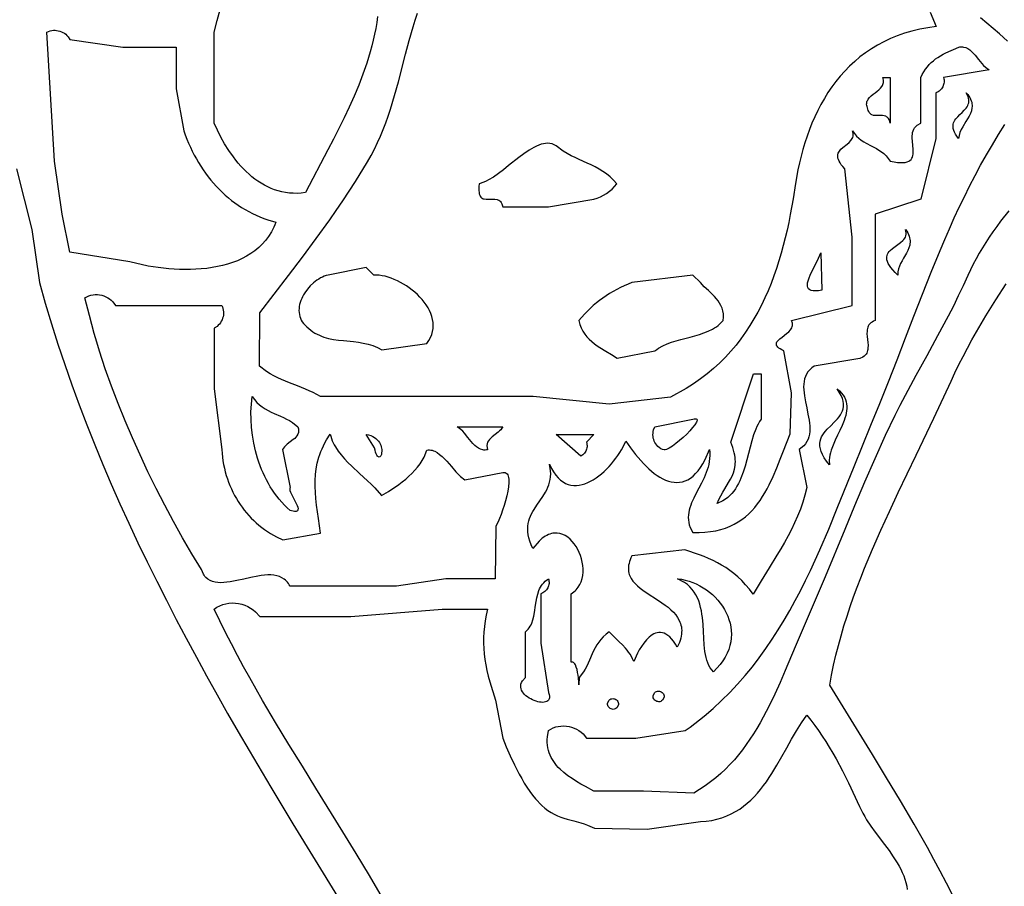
# Model space of a CAD drawing. Extents: x 0 to 6.91, y 0 to 7.03.
# Tile 6 of 11: x 3.24 to 4.54, y 2.75 to 3.9. Entities that reach past the tile are written whole.
import ezdxf

# ---------------------------------------------------------------- set-up
doc = ezdxf.new("R2010")
doc.units = 0

msp = doc.modelspace()

# ---------------------------------------------------------------- linework, layer by layer
for points in [[(3.715214, 3.900648), (3.714034, 3.892694), (3.712667, 3.884824), (3.71112, 3.877033), (3.7094, 3.869317), (3.707515, 3.861674), (3.70547, 3.854099), (3.703274, 3.846587), (3.700934, 3.839137), (3.695851, 3.824401), (3.690277, 3.809861), (3.68427, 3.795486), (3.677888, 3.781245), (3.671188, 3.767107), (3.664227, 3.753042), (3.657064, 3.739019), (3.649756, 3.725008), (3.620224, 3.668462), (3.614761, 3.667832), (3.609406, 3.667542), (3.60416, 3.667581), (3.599023, 3.667937), (3.593995, 3.668598), (3.589076, 3.669553), (3.584267, 3.670791), (3.579566, 3.672299), (3.574975, 3.674068), (3.570494, 3.676084), (3.566122, 3.678337), (3.56186, 3.680815), (3.557709, 3.683507), (3.553667, 3.686401), (3.549735, 3.689485), (3.545914, 3.692749), (3.542203, 3.69618), (3.538603, 3.699767), (3.535114, 3.703499), (3.531735, 3.707364), (3.528468, 3.711351), (3.525311, 3.715448), (3.519332, 3.723927), (3.513799, 3.732708), (3.508712, 3.7417), (3.499884, 3.759949), (3.5, 3.82), (3.5, 3.88), (3.50386, 3.894991), (3.508046, 3.909749)], [(4.442657, 3.906084), (4.450321, 3.887114), (4.43933, 3.885627), (4.428732, 3.883663), (4.418522, 3.881239), (4.408694, 3.87837), (4.399241, 3.875072), (4.39016, 3.87136), (4.381442, 3.867251), (4.373084, 3.862758), (4.365079, 3.857899), (4.357422, 3.852688), (4.350107, 3.847141), (4.343128, 3.841275), (4.33648, 3.835103), (4.330156, 3.828643), (4.324152, 3.821909), (4.318461, 3.814917), (4.313078, 3.807683), (4.307997, 3.800222), (4.303213, 3.79255), (4.298719, 3.784682), (4.29451, 3.776634), (4.290581, 3.768422), (4.286926, 3.760061), (4.283538, 3.751567), (4.280413, 3.742955), (4.277544, 3.734241), (4.274926, 3.72544), (4.272553, 3.716569), (4.27042, 3.707642), (4.268521, 3.698675), (4.265401, 3.680684), (4.262148, 3.660157), (4.258417, 3.639586), (4.256342, 3.629313), (4.25411, 3.619064), (4.251708, 3.608851), (4.249126, 3.598685), (4.24635, 3.588577), (4.243367, 3.57854), (4.240166, 3.568585), (4.236734, 3.558724), (4.233059, 3.548967), (4.229128, 3.539328), (4.224928, 3.529816), (4.220448, 3.520445), (4.215675, 3.511225), (4.210597, 3.502168), (4.205201, 3.493286), (4.199475, 3.48459), (4.193406, 3.476092), (4.186983, 3.467804), (4.180192, 3.459737), (4.173021, 3.451902), (4.165458, 3.444312), (4.157491, 3.436977), (4.149107, 3.42991), (4.140293, 3.423123), (4.131038, 3.416626), (4.121328, 3.410431), (4.100497, 3.398994), (4.02, 3.39), (3.92, 3.4), (3.78, 3.4), (3.64, 3.4), (3.635179, 3.402752), (3.630238, 3.405274), (3.625198, 3.407609), (3.620079, 3.409797), (3.609688, 3.413905), (3.599226, 3.417931), (3.588857, 3.422212), (3.583758, 3.424553), (3.578744, 3.427082), (3.573835, 3.429843), (3.56905, 3.432876), (3.559938, 3.43993), (3.56, 3.51), (3.597828, 3.559191), (3.616329, 3.583601), (3.634456, 3.60806), (3.652136, 3.632696), (3.660786, 3.64512), (3.669297, 3.657637), (3.67766, 3.670263), (3.685866, 3.683014), (3.701769, 3.708953), (3.706521, 3.717324), (3.710947, 3.725793), (3.715071, 3.734355), (3.718916, 3.743002), (3.722508, 3.751726), (3.725868, 3.760521), (3.729022, 3.769377), (3.731992, 3.77829), (3.737481, 3.79625), (3.742524, 3.814344), (3.75204, 3.850694), (3.756894, 3.868833), (3.762068, 3.886869), (3.764834, 3.895829), (3.767751, 3.904743)], [(4.544274, 3.867945), (4.539149, 3.872683), (4.533705, 3.87748), (4.508769, 3.898561)], [(4.545998, 3.644297), (4.53526, 3.630738), (4.53011, 3.623882), (4.525117, 3.616971), (4.52029, 3.61), (4.515638, 3.602964), (4.51117, 3.59586), (4.506894, 3.588684), (4.502819, 3.581432), (4.498954, 3.574099), (4.491888, 3.559174), (4.485848, 3.54575), (4.479536, 3.532413), (4.472989, 3.519155), (4.466244, 3.505961), (4.452306, 3.479724), (4.438017, 3.45361), (4.423671, 3.427525), (4.409562, 3.401377), (4.402689, 3.38825), (4.395985, 3.375072), (4.383235, 3.348518), (4.369516, 3.317937), (4.35613, 3.287016), (4.342988, 3.255875), (4.329999, 3.224631), (4.30412, 3.162306), (4.277773, 3.100987), (4.271215, 3.085841), (4.26476, 3.070428), (4.251776, 3.039162), (4.245053, 3.023492), (4.23805, 3.00792), (4.230668, 2.992537), (4.226805, 2.984944), (4.222812, 2.977433), (4.218676, 2.970015), (4.214386, 2.962701), (4.209929, 2.955503), (4.205293, 2.948432), (4.200467, 2.941499), (4.195437, 2.934717), (4.190194, 2.928095), (4.184723, 2.921647), (4.179013, 2.915382), (4.173053, 2.909313), (4.16683, 2.903451), (4.160332, 2.897808), (4.153547, 2.892394), (4.146463, 2.887221), (4.13135, 2.877645), (4.065, 2.88), (4, 2.88), (3.988643, 2.886284), (3.982786, 2.889582), (3.97693, 2.893035), (3.971167, 2.896679), (3.965588, 2.900553), (3.960283, 2.904693), (3.955344, 2.909137), (3.95304, 2.911484), (3.950862, 2.913922), (3.948821, 2.916454), (3.946928, 2.919086), (3.945194, 2.921822), (3.943632, 2.924666), (3.942252, 2.927624), (3.941066, 2.9307), (3.940085, 2.933898), (3.93932, 2.937224), (3.938784, 2.940682), (3.938486, 2.944277), (3.93844, 2.948013), (3.938655, 2.951896), (3.939917, 2.960118), (3.942989, 2.962023), (3.94622, 2.96355), (3.949576, 2.964709), (3.953026, 2.965507), (3.956538, 2.965953), (3.960079, 2.966055), (3.963618, 2.965821), (3.96712, 2.96526), (3.970556, 2.964381), (3.973891, 2.963191), (3.977095, 2.961699), (3.980134, 2.959913), (3.982976, 2.957842), (3.985589, 2.955494), (3.99, 2.95), (4.055, 2.95), (4.12, 2.96), (4.126463, 2.964638), (4.132788, 2.969367), (4.13898, 2.974185), (4.14504, 2.979089), (4.156776, 2.989153), (4.168017, 2.999543), (4.178783, 3.010244), (4.189093, 3.021242), (4.19897, 3.032521), (4.208433, 3.044066), (4.217502, 3.055863), (4.226199, 3.067897), (4.234543, 3.080152), (4.242555, 3.092615), (4.250256, 3.105269), (4.257665, 3.1181), (4.264803, 3.131093), (4.271692, 3.144234), (4.27835, 3.157507), (4.284799, 3.170897), (4.291058, 3.184389), (4.297149, 3.197969), (4.308907, 3.225332), (4.320236, 3.252867), (4.342259, 3.307971), (4.364527, 3.362328), (4.376327, 3.390723), (4.387769, 3.419347), (4.398972, 3.448138), (4.410057, 3.477033), (4.421144, 3.505973), (4.432353, 3.534893), (4.443805, 3.563734), (4.455618, 3.592433), (4.461698, 3.606709), (4.467914, 3.620928), (4.47428, 3.635079), (4.480812, 3.649157), (4.487525, 3.663153), (4.494434, 3.677059), (4.501553, 3.690868), (4.508898, 3.704572), (4.516483, 3.718164), (4.524325, 3.731634), (4.532437, 3.744977), (4.540835, 3.758184)], [(3.24, 3.7), (3.26, 3.62), (3.27, 3.55), (3.277697, 3.522767), (3.285824, 3.495693), (3.294367, 3.468774), (3.303314, 3.442007), (3.312649, 3.41539), (3.32236, 3.388919), (3.332434, 3.362591), (3.342855, 3.336402), (3.353612, 3.31035), (3.364691, 3.284431), (3.376077, 3.258642), (3.387758, 3.23298), (3.39972, 3.207441), (3.411948, 3.182023), (3.424431, 3.156722), (3.437154, 3.131535), (3.450103, 3.106459), (3.463266, 3.08149), (3.476628, 3.056626), (3.490176, 3.031863), (3.503896, 3.007199), (3.517776, 2.982629), (3.5318, 2.95815), (3.545957, 2.93376), (3.574611, 2.885233), (3.603629, 2.837021), (3.662325, 2.741441)], [(4.3, 3.54), (4.295489, 3.539331), (4.291669, 3.539086), (4.2885, 3.539242), (4.285941, 3.539778), (4.283953, 3.540671), (4.282497, 3.5419), (4.281531, 3.543443), (4.281016, 3.545277), (4.280911, 3.547382), (4.281178, 3.549735), (4.281776, 3.552314), (4.282665, 3.555098), (4.285156, 3.561191), (4.288331, 3.56784), (4.295456, 3.582101), (4.298766, 3.589364)], [(4.298766, 3.589364), (4.3, 3.54)], [(4.472028, 2.743434), (4.463969, 2.759154), (4.455737, 2.774789), (4.447345, 2.790347), (4.438803, 2.805836), (4.421321, 2.836641), (4.403386, 2.867267), (4.385095, 2.897779), (4.366542, 2.928239), (4.310271, 3.019953), (4.3127, 3.033049), (4.315429, 3.04609), (4.318443, 3.059079), (4.321729, 3.072016), (4.325275, 3.084904), (4.329067, 3.097744), (4.333091, 3.110538), (4.337333, 3.123287), (4.341781, 3.135992), (4.346421, 3.148657), (4.35124, 3.161281), (4.356223, 3.173867), (4.366633, 3.198931), (4.377541, 3.223862), (4.388842, 3.248671), (4.400428, 3.273373), (4.424025, 3.322503), (4.447474, 3.371358), (4.469914, 3.420038), (4.474957, 3.431055), (4.48023, 3.441998), (4.485719, 3.452872), (4.491409, 3.463682), (4.497286, 3.474431), (4.503333, 3.485126), (4.509538, 3.49577), (4.515884, 3.506368), (4.528941, 3.527446), (4.542387, 3.548395)], [(3.999993, 3.349941), (3.99, 3.34), (3.990463, 3.338469), (3.990747, 3.336918), (3.99086, 3.335361), (3.990809, 3.33381), (3.990601, 3.332275), (3.990244, 3.33077), (3.989108, 3.327897), (3.987459, 3.325287), (3.985353, 3.323036), (3.984147, 3.322076), (3.982848, 3.321242), (3.95, 3.35)], [(3.95, 3.35), (3.999993, 3.349941)], [(3.721598, 2.739753), (3.704525, 2.76898), (3.68713, 2.797971), (3.669504, 2.826791), (3.633908, 2.884181), (3.616118, 2.912881), (3.59845, 2.941673), (3.580993, 2.970621), (3.563838, 2.999791), (3.547072, 3.029249), (3.538863, 3.044106), (3.530785, 3.059059), (3.522848, 3.074117), (3.515064, 3.089288), (3.5, 3.12), (3.5, 3.12), (3.503562, 3.122452), (3.507333, 3.124444), (3.511274, 3.125985), (3.515345, 3.127086), (3.519508, 3.127759), (3.523721, 3.128015), (3.527947, 3.127864), (3.532145, 3.127317), (3.536277, 3.126385), (3.540301, 3.125079), (3.54418, 3.12341), (3.547873, 3.121389), (3.551341, 3.119026), (3.554544, 3.116334), (3.56, 3.11), (3.68, 3.11), (3.8, 3.12), (3.86, 3.12), (3.858224, 3.112185), (3.856818, 3.104556), (3.855774, 3.097083), (3.855079, 3.089735), (3.854724, 3.082481), (3.854698, 3.07529), (3.85499, 3.068131), (3.85559, 3.060973), (3.856486, 3.053787), (3.857669, 3.046539), (3.859128, 3.039201), (3.860851, 3.031741), (3.86283, 3.024128), (3.870186, 3.000062), (3.88, 2.95), (3.884528, 2.938725), (3.889636, 2.926851), (3.895304, 2.914704), (3.90151, 2.902612), (3.904808, 2.896689), (3.908234, 2.890903), (3.911783, 2.885294), (3.915455, 2.879903), (3.919245, 2.874771), (3.923151, 2.86994), (3.931303, 2.86134), (3.935343, 2.857713), (3.93943, 2.8546), (3.943562, 2.851943), (3.947739, 2.849682), (3.951958, 2.847755), (3.956218, 2.846103), (3.960519, 2.844666), (3.964857, 2.843384), (3.973643, 2.841043), (3.982565, 2.838599), (3.987073, 2.837189), (3.991611, 2.835573), (4.00077, 2.831482), (4.07, 2.83), (4.14, 2.84), (4.147657, 2.840637), (4.154941, 2.841725), (4.161871, 2.843244), (4.16846, 2.845173), (4.174726, 2.84749), (4.180685, 2.850174), (4.186352, 2.853205), (4.191744, 2.856562), (4.196876, 2.860223), (4.201765, 2.864168), (4.206426, 2.868375), (4.210877, 2.872824), (4.215132, 2.877493), (4.219208, 2.882362), (4.223121, 2.887409), (4.226887, 2.892614), (4.230522, 2.897956), (4.234042, 2.903413), (4.240802, 2.914591), (4.247294, 2.925979), (4.253647, 2.937409), (4.25999, 2.948714), (4.266451, 2.959726), (4.273158, 2.970276), (4.28024, 2.980197), (4.285491, 2.973621), (4.290603, 2.966833), (4.29558, 2.95985), (4.300424, 2.952692), (4.305139, 2.945377), (4.309729, 2.937923), (4.314197, 2.930349), (4.318547, 2.922672), (4.326906, 2.907085), (4.334836, 2.891311), (4.349518, 2.859784), (4.3516, 2.855386), (4.353867, 2.851054), (4.356301, 2.846784), (4.35888, 2.842568), (4.364397, 2.834275), (4.370259, 2.826123), (4.382384, 2.810035), (4.388329, 2.801995), (4.393984, 2.793889), (4.39919, 2.785665), (4.401575, 2.781492), (4.403788, 2.777271), (4.405809, 2.772994), (4.407619, 2.768656), (4.409197, 2.764249), (4.410524, 2.759767), (4.41158, 2.755204), (4.412345, 2.750553)]]:
    msp.add_lwpolyline(points)
for points in [[(3.28, 3.88), (3.282009, 3.880917), (3.284089, 3.881606), (3.286222, 3.882071), (3.288389, 3.882317), (3.29057, 3.882349), (3.292746, 3.882172), (3.294897, 3.881791), (3.297005, 3.881211), (3.299051, 3.880437), (3.301014, 3.879474), (3.302877, 3.878326), (3.304619, 3.877), (3.306222, 3.875499), (3.307665, 3.873828), (3.31, 3.87), (3.38, 3.86), (3.45, 3.86), (3.45, 3.805), (3.46, 3.75), (3.461986, 3.744435), (3.464103, 3.738954), (3.466351, 3.73356), (3.468726, 3.728257), (3.471228, 3.723047), (3.473855, 3.717934), (3.476607, 3.712921), (3.47948, 3.708011), (3.482474, 3.703208), (3.485587, 3.698514), (3.488818, 3.693933), (3.492166, 3.689469), (3.495627, 3.685124), (3.499203, 3.680902), (3.502889, 3.676806), (3.506686, 3.672838), (3.510592, 3.669004), (3.514605, 3.665305), (3.518723, 3.661744), (3.522946, 3.658326), (3.527271, 3.655054), (3.531698, 3.651929), (3.536224, 3.648957), (3.540848, 3.64614), (3.545568, 3.643481), (3.550384, 3.640984), (3.555294, 3.638651), (3.560295, 3.636486), (3.565387, 3.634493), (3.570569, 3.632674), (3.581192, 3.629573), (3.579901, 3.626188), (3.578494, 3.622916), (3.575346, 3.616705), (3.571771, 3.610928), (3.567794, 3.605572), (3.563438, 3.600626), (3.558727, 3.596077), (3.553685, 3.591912), (3.548334, 3.588121), (3.5427, 3.584691), (3.536805, 3.581608), (3.530673, 3.578862), (3.524329, 3.57644), (3.517795, 3.57433), (3.511096, 3.57252), (3.504255, 3.570997), (3.497296, 3.569749), (3.490243, 3.568765), (3.483119, 3.568031), (3.475948, 3.567536), (3.468753, 3.567267), (3.461559, 3.567213), (3.45439, 3.567361), (3.447268, 3.567699), (3.440218, 3.568215), (3.433263, 3.568896), (3.426427, 3.56973), (3.419733, 3.570706), (3.413207, 3.57181), (3.389238, 3.577275), (3.31, 3.59), (3.3, 3.64), (3.29, 3.71), (3.28, 3.88)], [(4.48, 3.86), (4.481678, 3.860304), (4.483299, 3.860435), (4.484866, 3.860404), (4.486382, 3.86022), (4.489273, 3.859427), (4.491996, 3.85813), (4.494573, 3.856404), (4.497029, 3.854321), (4.499386, 3.851956), (4.501669, 3.849382), (4.506105, 3.843903), (4.510523, 3.838473), (4.512785, 3.835961), (4.515113, 3.833681), (4.520063, 3.830118), (4.46, 3.82), (4.460463, 3.818469), (4.460747, 3.816918), (4.46086, 3.815361), (4.460809, 3.81381), (4.460601, 3.812275), (4.460244, 3.81077), (4.459108, 3.807897), (4.457459, 3.805287), (4.455353, 3.803036), (4.454147, 3.802076), (4.452848, 3.801242), (4.45, 3.8), (4.45, 3.74), (4.43, 3.66), (4.37, 3.64), (4.37, 3.57), (4.37, 3.5), (4.367831, 3.499077), (4.36596, 3.498031), (4.364369, 3.496868), (4.363036, 3.495599), (4.361943, 3.49423), (4.361069, 3.492771), (4.360394, 3.491229), (4.359898, 3.489613), (4.359562, 3.487931), (4.359366, 3.486191), (4.359312, 3.482571), (4.359576, 3.478818), (4.36, 3.475), (4.360424, 3.471182), (4.360688, 3.467429), (4.360634, 3.463809), (4.360438, 3.462069), (4.360102, 3.460387), (4.359606, 3.458771), (4.358931, 3.457229), (4.358057, 3.45577), (4.356964, 3.454401), (4.355631, 3.453132), (4.35404, 3.451969), (4.35, 3.45), (4.29, 3.44), (4.286679, 3.437679), (4.28388, 3.435142), (4.281567, 3.432404), (4.279707, 3.429478), (4.278265, 3.426379), (4.277205, 3.423122), (4.276493, 3.41972), (4.276094, 3.416189), (4.275973, 3.412543), (4.276096, 3.408795), (4.276428, 3.404961), (4.276934, 3.401056), (4.278328, 3.393085), (4.28, 3.385), (4.281672, 3.376915), (4.283066, 3.368944), (4.283572, 3.365039), (4.283904, 3.361205), (4.284027, 3.357457), (4.283906, 3.353811), (4.283507, 3.35028), (4.282795, 3.346878), (4.281735, 3.343621), (4.280293, 3.340522), (4.278433, 3.337596), (4.27612, 3.334858), (4.27, 3.33), (4.28, 3.28), (4.277653, 3.270182), (4.274852, 3.260658), (4.271636, 3.251395), (4.268043, 3.242361), (4.264113, 3.233521), (4.259883, 3.224845), (4.255393, 3.216297), (4.25068, 3.207846), (4.245785, 3.199458), (4.240746, 3.1911), (4.23039, 3.174343), (4.219921, 3.157311), (4.209649, 3.139739), (4.204645, 3.146169), (4.199603, 3.152054), (4.194513, 3.15743), (4.189366, 3.162336), (4.18415, 3.166808), (4.178856, 3.170884), (4.173474, 3.174601), (4.167993, 3.177997), (4.162404, 3.181108), (4.156695, 3.183971), (4.150857, 3.186625), (4.14488, 3.189107), (4.138753, 3.191453), (4.119373, 3.198052), (4.05, 3.19), (4.048704, 3.187407), (4.047625, 3.184897), (4.046756, 3.182468), (4.046089, 3.180116), (4.045618, 3.177839), (4.045336, 3.175634), (4.045235, 3.173497), (4.045309, 3.171427), (4.045549, 3.169419), (4.04595, 3.167471), (4.046505, 3.16558), (4.047205, 3.163744), (4.049016, 3.160221), (4.051327, 3.156879), (4.05408, 3.153695), (4.057221, 3.150645), (4.060691, 3.147705), (4.064435, 3.144852), (4.072518, 3.139313), (4.081016, 3.13384), (4.089478, 3.128244), (4.093553, 3.12534), (4.09745, 3.122336), (4.101111, 3.119207), (4.104481, 3.115929), (4.107502, 3.11248), (4.110118, 3.108835), (4.112273, 3.104971), (4.113159, 3.10295), (4.113909, 3.100865), (4.114515, 3.098714), (4.114971, 3.096493), (4.115269, 3.0942), (4.115402, 3.091831), (4.115363, 3.089384), (4.115145, 3.086856), (4.114741, 3.084244), (4.114143, 3.081545), (4.113346, 3.078756), (4.112341, 3.075874), (4.109682, 3.069819), (4.107141, 3.073992), (4.104614, 3.0776), (4.102107, 3.080668), (4.099621, 3.083222), (4.097161, 3.085289), (4.094729, 3.086893), (4.092329, 3.088061), (4.089965, 3.088818), (4.087639, 3.089191), (4.085355, 3.089205), (4.083116, 3.088886), (4.080926, 3.088261), (4.078788, 3.087354), (4.076705, 3.086191), (4.074681, 3.084799), (4.072719, 3.083204), (4.070822, 3.08143), (4.068994, 3.079505), (4.065558, 3.075302), (4.062436, 3.070802), (4.059657, 3.06621), (4.057245, 3.061735), (4.052489, 3.051072), (4.050891, 3.054526), (4.0492, 3.057716), (4.047424, 3.060669), (4.045571, 3.063411), (4.043647, 3.065971), (4.041662, 3.068374), (4.037537, 3.072823), (4.033257, 3.076974), (4.028885, 3.081047), (4.020114, 3.089824), (4.015895, 3.086785), (4.012213, 3.083532), (4.009001, 3.080089), (4.006194, 3.076483), (4.003728, 3.07274), (4.001535, 3.068887), (3.999552, 3.064949), (3.997712, 3.060952), (3.9942, 3.052887), (3.990477, 3.044899), (3.988372, 3.040999), (3.986019, 3.037197), (3.980301, 3.02999), (3.979988, 3.020163), (3.979857, 3.023183), (3.979428, 3.029238), (3.979028, 3.032876), (3.978465, 3.036638), (3.977708, 3.040314), (3.97673, 3.043692), (3.975499, 3.046561), (3.97478, 3.047739), (3.973987, 3.04871), (3.973116, 3.049448), (3.972164, 3.049926), (3.97, 3.05), (3.97, 3.14), (3.971865, 3.141224), (3.9736, 3.142547), (3.97521, 3.143965), (3.976694, 3.145472), (3.979299, 3.148731), (3.981432, 3.152284), (3.98311, 3.156087), (3.984351, 3.160099), (3.985172, 3.164277), (3.985589, 3.16858), (3.985621, 3.172966), (3.985285, 3.177392), (3.984598, 3.181816), (3.983577, 3.186197), (3.982239, 3.190491), (3.980602, 3.194658), (3.978683, 3.198655), (3.9765, 3.20244), (3.974069, 3.20597), (3.971407, 3.209205), (3.968533, 3.212101), (3.965463, 3.214617), (3.962214, 3.21671), (3.958805, 3.218339), (3.955251, 3.219461), (3.951571, 3.220034), (3.949689, 3.220102), (3.947781, 3.220017), (3.945851, 3.219774), (3.943899, 3.219367), (3.941929, 3.218791), (3.939943, 3.218042), (3.937942, 3.217113), (3.935929, 3.216), (3.933905, 3.214697), (3.931874, 3.213198), (3.929837, 3.2115), (3.927797, 3.209596), (3.919641, 3.19982), (3.917396, 3.204659), (3.915629, 3.20926), (3.914313, 3.213635), (3.913417, 3.217802), (3.912913, 3.221774), (3.912772, 3.225568), (3.912965, 3.229197), (3.913463, 3.232677), (3.914237, 3.236023), (3.915257, 3.23925), (3.916496, 3.242374), (3.917924, 3.245408), (3.919511, 3.248369), (3.921229, 3.251272), (3.924943, 3.256961), (3.928832, 3.262596), (3.932665, 3.268298), (3.93621, 3.274188), (3.937802, 3.27724), (3.939235, 3.280385), (3.94048, 3.283637), (3.941508, 3.28701), (3.94229, 3.290521), (3.942797, 3.294185), (3.943, 3.298015), (3.94287, 3.302028), (3.941495, 3.310661), (3.944105, 3.305279), (3.946875, 3.300536), (3.949794, 3.296407), (3.952848, 3.29287), (3.956024, 3.289903), (3.959311, 3.287482), (3.962694, 3.285585), (3.966163, 3.284188), (3.969704, 3.283269), (3.973304, 3.282805), (3.976952, 3.282772), (3.980633, 3.283149), (3.984336, 3.283912), (3.988048, 3.285038), (3.991756, 3.286504), (3.995448, 3.288288), (3.999111, 3.290366), (4.002733, 3.292716), (4.0063, 3.295314), (4.009801, 3.298138), (4.013222, 3.301166), (4.016551, 3.304373), (4.019775, 3.307737), (4.022881, 3.311236), (4.025858, 3.314846), (4.028692, 3.318544), (4.031371, 3.322308), (4.033882, 3.326115), (4.036212, 3.329941), (4.038349, 3.333764), (4.041993, 3.341309), (4.048156, 3.332341), (4.054663, 3.323732), (4.061459, 3.315641), (4.06495, 3.31184), (4.068493, 3.308229), (4.072082, 3.304827), (4.07571, 3.301655), (4.079371, 3.298731), (4.083057, 3.296077), (4.086763, 3.293713), (4.090482, 3.291657), (4.094207, 3.289931), (4.097931, 3.288553), (4.101648, 3.287545), (4.105351, 3.286925), (4.109034, 3.286714), (4.112689, 3.286933), (4.11631, 3.287599), (4.119891, 3.288735), (4.123425, 3.290359), (4.126905, 3.292491), (4.130325, 3.295153), (4.133677, 3.298362), (4.136956, 3.30214), (4.140154, 3.306506), (4.143265, 3.311481), (4.146283, 3.317083), (4.152011, 3.330253), (4.152371, 3.326167), (4.152429, 3.322165), (4.152207, 3.318244), (4.151728, 3.314399), (4.151017, 3.310625), (4.150098, 3.30692), (4.148992, 3.303278), (4.147725, 3.299695), (4.1448, 3.292693), (4.141511, 3.28588), (4.134592, 3.272688), (4.131339, 3.266244), (4.128477, 3.259856), (4.12725, 3.256673), (4.126192, 3.253492), (4.125325, 3.250309), (4.124673, 3.24712), (4.12426, 3.24392), (4.12411, 3.240705), (4.124245, 3.237472), (4.124689, 3.234216), (4.125467, 3.230933), (4.126601, 3.227618), (4.130033, 3.22088), (4.138252, 3.220794), (4.14604, 3.221156), (4.153412, 3.221948), (4.160385, 3.223151), (4.166974, 3.224749), (4.173196, 3.226722), (4.179066, 3.229052), (4.184601, 3.231723), (4.189816, 3.234714), (4.194728, 3.23801), (4.199352, 3.24159), (4.203705, 3.245438), (4.207802, 3.249535), (4.21166, 3.253863), (4.215294, 3.258404), (4.218721, 3.263141), (4.221956, 3.268054), (4.225016, 3.273126), (4.227916, 3.278339), (4.230673, 3.283675), (4.23582, 3.294642), (4.240584, 3.305883), (4.245095, 3.317254), (4.24948, 3.32861), (4.258382, 3.3507), (4.26, 3.405), (4.25, 3.46), (4.24734, 3.46131), (4.245137, 3.46258), (4.243366, 3.463816), (4.241999, 3.465019), (4.24101, 3.466194), (4.240372, 3.467345), (4.24006, 3.468474), (4.240045, 3.469585), (4.240302, 3.470681), (4.240804, 3.471767), (4.241524, 3.472846), (4.242436, 3.47392), (4.244729, 3.476072), (4.247469, 3.47825), (4.253442, 3.482797), (4.256249, 3.485222), (4.258652, 3.487786), (4.259636, 3.489128), (4.260439, 3.490516), (4.261034, 3.491952), (4.261396, 3.49344), (4.261497, 3.494984), (4.261311, 3.496587), (4.259972, 3.499984), (4.34, 3.52), (4.34, 3.61), (4.33, 3.7), (4.327548, 3.702745), (4.325516, 3.705309), (4.323878, 3.707703), (4.322612, 3.709937), (4.321694, 3.712021), (4.321098, 3.713966), (4.320801, 3.715783), (4.320779, 3.717482), (4.321009, 3.719073), (4.321464, 3.720567), (4.322123, 3.721975), (4.32296, 3.723306), (4.325074, 3.725782), (4.327613, 3.72808), (4.333196, 3.732473), (4.335855, 3.734736), (4.338169, 3.737156), (4.339136, 3.738451), (4.339945, 3.739816), (4.340571, 3.741262), (4.34099, 3.742799), (4.341179, 3.744439), (4.341112, 3.746191), (4.340119, 3.750073), (4.342769, 3.746247), (4.345604, 3.742947), (4.348599, 3.740097), (4.351725, 3.737623), (4.354958, 3.735449), (4.358271, 3.733501), (4.365029, 3.729978), (4.371789, 3.726453), (4.375104, 3.724502), (4.378339, 3.722325), (4.38147, 3.719846), (4.38447, 3.716991), (4.389968, 3.70985), (4.394989, 3.70889), (4.399436, 3.708278), (4.403342, 3.707997), (4.40674, 3.708027), (4.409665, 3.70835), (4.412147, 3.708947), (4.414221, 3.709801), (4.41592, 3.710891), (4.417277, 3.712201), (4.418324, 3.71371), (4.419094, 3.715401), (4.419622, 3.717255), (4.41994, 3.719254), (4.42008, 3.721379), (4.419962, 3.725932), (4.419054, 3.735732), (4.418793, 3.740683), (4.418827, 3.743106), (4.419014, 3.745469), (4.419388, 3.747754), (4.419981, 3.749943), (4.420827, 3.752015), (4.421958, 3.753954), (4.423408, 3.755741), (4.425209, 3.757356), (4.43, 3.76), (4.43, 3.82), (4.432072, 3.823987), (4.434229, 3.827661), (4.436484, 3.831046), (4.438848, 3.834168), (4.441333, 3.837051), (4.443951, 3.83972), (4.446713, 3.842198), (4.44963, 3.844511), (4.452716, 3.846683), (4.455981, 3.848738), (4.459438, 3.850702), (4.463097, 3.852598), (4.48, 3.86)], [(4.39, 3.82), (4.39, 3.76), (4.389567, 3.761843), (4.389037, 3.763451), (4.388415, 3.764838), (4.387709, 3.766022), (4.386924, 3.767016), (4.386068, 3.767837), (4.385147, 3.768502), (4.384167, 3.769025), (4.382058, 3.769709), (4.379792, 3.770015), (4.377422, 3.770071), (4.375, 3.77), (4.372578, 3.769929), (4.370208, 3.769985), (4.367942, 3.770291), (4.365833, 3.770975), (4.364853, 3.771498), (4.363932, 3.772163), (4.363076, 3.772984), (4.362291, 3.773978), (4.361585, 3.775162), (4.360963, 3.776549), (4.36, 3.78), (4.359403, 3.781756), (4.359042, 3.783414), (4.358903, 3.784981), (4.358968, 3.786463), (4.359222, 3.787867), (4.35965, 3.789198), (4.360236, 3.790465), (4.360963, 3.791672), (4.362781, 3.793937), (4.364977, 3.796045), (4.367425, 3.798049), (4.37, 3.8), (4.372575, 3.801951), (4.375023, 3.803955), (4.377219, 3.806063), (4.379037, 3.808328), (4.379764, 3.809535), (4.38035, 3.810802), (4.380778, 3.812133), (4.381032, 3.813537), (4.381097, 3.815019), (4.380958, 3.816586), (4.38, 3.82), (4.39, 3.82)], [(4.49, 3.8), (4.491855, 3.797807), (4.493427, 3.795665), (4.494731, 3.79357), (4.49578, 3.79152), (4.496589, 3.789511), (4.497172, 3.78754), (4.497543, 3.785605), (4.497717, 3.783701), (4.497708, 3.781827), (4.49753, 3.77998), (4.496724, 3.77635), (4.495414, 3.772789), (4.493713, 3.769271), (4.491736, 3.765773), (4.489596, 3.762271), (4.485286, 3.755153), (4.483344, 3.75149), (4.481695, 3.747724), (4.480455, 3.743832), (4.479736, 3.739789), (4.477539, 3.742725), (4.475779, 3.74548), (4.474427, 3.748065), (4.473456, 3.750491), (4.472839, 3.75277), (4.472548, 3.754913), (4.472557, 3.756931), (4.472837, 3.758836), (4.473362, 3.760638), (4.474104, 3.76235), (4.475036, 3.763983), (4.47613, 3.765547), (4.478696, 3.768517), (4.481583, 3.771351), (4.484573, 3.774139), (4.487447, 3.776973), (4.489986, 3.779942), (4.491061, 3.781506), (4.491971, 3.783138), (4.492688, 3.784849), (4.493184, 3.786651), (4.493432, 3.788555), (4.493405, 3.790572), (4.493076, 3.792714), (4.492417, 3.794991), (4.49, 3.8)], [(3.95, 3.73), (3.947426, 3.73151), (3.944766, 3.732578), (3.942024, 3.733228), (3.939205, 3.733485), (3.936315, 3.733374), (3.933357, 3.732918), (3.930337, 3.732143), (3.927259, 3.731072), (3.924129, 3.729729), (3.920952, 3.72814), (3.917732, 3.726329), (3.914474, 3.72432), (3.907865, 3.719805), (3.901163, 3.714792), (3.887638, 3.704048), (3.880893, 3.698708), (3.874213, 3.693649), (3.867635, 3.689067), (3.861199, 3.685158), (3.858047, 3.683515), (3.854944, 3.682115), (3.84891, 3.680134), (3.848571, 3.67674), (3.848429, 3.673739), (3.848472, 3.671105), (3.848689, 3.668816), (3.849069, 3.666848), (3.849601, 3.665179), (3.850274, 3.663784), (3.851076, 3.662641), (3.851996, 3.661726), (3.853023, 3.661016), (3.854146, 3.660488), (3.855353, 3.660117), (3.857977, 3.659758), (3.860804, 3.659751), (3.866712, 3.660048), (3.869612, 3.65998), (3.872358, 3.659518), (3.873645, 3.659081), (3.87486, 3.658475), (3.87599, 3.657678), (3.877027, 3.656666), (3.877957, 3.655415), (3.87877, 3.653903), (3.88, 3.65), (3.94, 3.65), (4, 3.66), (4.004371, 3.661382), (4.008615, 3.663111), (4.012706, 3.665174), (4.01662, 3.667557), (4.020333, 3.670246), (4.02382, 3.673228), (4.030021, 3.680017), (4.025783, 3.684896), (4.021302, 3.689223), (4.016609, 3.693067), (4.011732, 3.696496), (4.006704, 3.699576), (4.001554, 3.702378), (3.996312, 3.704968), (3.991008, 3.707415), (3.980338, 3.712151), (3.975032, 3.714577), (3.969785, 3.717131), (3.964629, 3.719883), (3.959592, 3.722899), (3.95, 3.73)], [(4.41, 3.62), (4.411594, 3.617671), (4.41292, 3.615413), (4.413992, 3.613221), (4.414825, 3.611093), (4.415433, 3.609023), (4.415831, 3.607007), (4.416033, 3.605041), (4.416054, 3.603121), (4.415908, 3.601243), (4.415609, 3.599403), (4.414614, 3.595817), (4.413184, 3.592332), (4.411436, 3.588912), (4.407448, 3.582137), (4.40544, 3.578715), (4.403579, 3.575224), (4.40198, 3.571632), (4.400759, 3.567905), (4.400032, 3.564009), (4.399916, 3.55991), (4.396316, 3.563419), (4.393286, 3.566691), (4.390796, 3.569739), (4.388813, 3.572575), (4.387305, 3.575214), (4.386241, 3.577668), (4.385588, 3.57995), (4.385316, 3.582075), (4.385391, 3.584055), (4.385783, 3.585902), (4.386459, 3.587632), (4.387388, 3.589256), (4.388538, 3.590788), (4.389876, 3.592242), (4.392993, 3.594965), (4.396484, 3.597531), (4.400094, 3.600047), (4.403569, 3.602618), (4.406653, 3.60535), (4.40797, 3.606809), (4.409093, 3.608348), (4.409992, 3.60998), (4.410634, 3.611719), (4.410988, 3.613577), (4.411021, 3.615567), (4.41, 3.62)], [(3.7, 3.57), (3.65, 3.56), (3.647518, 3.559295), (3.645041, 3.558399), (3.642579, 3.557324), (3.640143, 3.556079), (3.637742, 3.554673), (3.635386, 3.553117), (3.630847, 3.549593), (3.626605, 3.545583), (3.622739, 3.541168), (3.619326, 3.536425), (3.617814, 3.533955), (3.616445, 3.531432), (3.615228, 3.528867), (3.614174, 3.526269), (3.613292, 3.523648), (3.612592, 3.521014), (3.612084, 3.518376), (3.611777, 3.515744), (3.611682, 3.513128), (3.611808, 3.510539), (3.612165, 3.507985), (3.612763, 3.505476), (3.613611, 3.503023), (3.61472, 3.500635), (3.616098, 3.498322), (3.617757, 3.496094), (3.621953, 3.491931), (3.624527, 3.489492), (3.627181, 3.487292), (3.62991, 3.485316), (3.63271, 3.48355), (3.635576, 3.481979), (3.638503, 3.48059), (3.641486, 3.479368), (3.644522, 3.478298), (3.650731, 3.476561), (3.657092, 3.475265), (3.663569, 3.474295), (3.670124, 3.473538), (3.683319, 3.472208), (3.689885, 3.471406), (3.69638, 3.470361), (3.702768, 3.46896), (3.709011, 3.467088), (3.712067, 3.46594), (3.715072, 3.464631), (3.720914, 3.461476), (3.78, 3.47), (3.782669, 3.473861), (3.784802, 3.477768), (3.78642, 3.481709), (3.787547, 3.485673), (3.788204, 3.489649), (3.788414, 3.493624), (3.788199, 3.497589), (3.787581, 3.501532), (3.786583, 3.505441), (3.785227, 3.509305), (3.783535, 3.513112), (3.78153, 3.516852), (3.779234, 3.520513), (3.776669, 3.524084), (3.773858, 3.527553), (3.770823, 3.530909), (3.767586, 3.534141), (3.76417, 3.537237), (3.760596, 3.540186), (3.756888, 3.542977), (3.753068, 3.545598), (3.749157, 3.548039), (3.745178, 3.550287), (3.741154, 3.552331), (3.737106, 3.554161), (3.733058, 3.555764), (3.729031, 3.55713), (3.725048, 3.558247), (3.721131, 3.559104), (3.717303, 3.559689), (3.71, 3.56), (3.7, 3.57)], [(4.13, 3.56), (4.05, 3.55), (4.044784, 3.547934), (4.039691, 3.545737), (4.034719, 3.543405), (4.029866, 3.540937), (4.02513, 3.538332), (4.02051, 3.535587), (4.016003, 3.532701), (4.011608, 3.529671), (4.007322, 3.526496), (4.003145, 3.523174), (3.999073, 3.519703), (3.995105, 3.516081), (3.99124, 3.512306), (3.987475, 3.508377), (3.980237, 3.500046), (3.981514, 3.49495), (3.98323, 3.490291), (3.985345, 3.486033), (3.987816, 3.482139), (3.990604, 3.478572), (3.993666, 3.475297), (3.996961, 3.472275), (4.000448, 3.469471), (4.004087, 3.466846), (4.007834, 3.464366), (4.015494, 3.459689), (4.023097, 3.455146), (4.030313, 3.450443), (4.08, 3.46), (4.082493, 3.461864), (4.085072, 3.463583), (4.090465, 3.466629), (4.096125, 3.469222), (4.102001, 3.471447), (4.108039, 3.473387), (4.114188, 3.475127), (4.126608, 3.47834), (4.132775, 3.479982), (4.138842, 3.48176), (4.144757, 3.483757), (4.150468, 3.486057), (4.155923, 3.488745), (4.158538, 3.490261), (4.161069, 3.491905), (4.16351, 3.493688), (4.165853, 3.49562), (4.170224, 3.499975), (4.170496, 3.504503), (4.170275, 3.508709), (4.169605, 3.512622), (4.168531, 3.516272), (4.167095, 3.519686), (4.165341, 3.522894), (4.163314, 3.525925), (4.161057, 3.528807), (4.158615, 3.53157), (4.156031, 3.534243), (4.150612, 3.539433), (4.145151, 3.544608), (4.14, 3.55), (4.13, 3.56)], [(3.33, 3.53), (3.332532, 3.531426), (3.335181, 3.532545), (3.337921, 3.533366), (3.340726, 3.533895), (3.343569, 3.534138), (3.346426, 3.534103), (3.349269, 3.533797), (3.352074, 3.533227), (3.354814, 3.5324), (3.357463, 3.531323), (3.359995, 3.530003), (3.362385, 3.528446), (3.364607, 3.526661), (3.366633, 3.524653), (3.37, 3.52), (3.44, 3.52), (3.51, 3.52), (3.510917, 3.517991), (3.511606, 3.515911), (3.512071, 3.513778), (3.512317, 3.511611), (3.512349, 3.50943), (3.512172, 3.507254), (3.511791, 3.505103), (3.511211, 3.502995), (3.510437, 3.500949), (3.509474, 3.498986), (3.508326, 3.497123), (3.507, 3.495381), (3.505499, 3.493778), (3.503828, 3.492335), (3.5, 3.49), (3.5, 3.41), (3.51, 3.33), (3.51039, 3.324975), (3.510941, 3.320003), (3.511652, 3.315089), (3.512519, 3.310234), (3.51354, 3.305443), (3.514713, 3.300718), (3.516035, 3.296063), (3.517505, 3.29148), (3.519118, 3.286972), (3.520874, 3.282543), (3.52277, 3.278196), (3.524802, 3.273933), (3.526969, 3.269758), (3.529269, 3.265674), (3.531698, 3.261683), (3.534255, 3.25779), (3.536937, 3.253997), (3.539742, 3.250306), (3.542666, 3.246722), (3.545708, 3.243247), (3.548866, 3.239885), (3.552136, 3.236637), (3.555517, 3.233508), (3.559006, 3.230501), (3.5626, 3.227618), (3.566297, 3.224863), (3.570095, 3.222238), (3.573991, 3.219747), (3.577983, 3.217393), (3.582068, 3.215179), (3.590508, 3.211183), (3.64, 3.22), (3.6373, 3.239179), (3.63495, 3.256959), (3.634043, 3.265414), (3.633389, 3.27363), (3.633041, 3.281641), (3.633055, 3.289484), (3.633485, 3.297197), (3.634385, 3.304814), (3.635812, 3.312373), (3.637819, 3.31991), (3.639057, 3.323682), (3.640461, 3.327462), (3.642037, 3.331255), (3.643793, 3.335065), (3.645735, 3.338897), (3.647869, 3.342755), (3.652745, 3.350569), (3.653465, 3.347586), (3.65437, 3.344659), (3.65545, 3.341787), (3.656695, 3.338967), (3.658096, 3.336195), (3.659644, 3.333469), (3.663141, 3.328143), (3.667111, 3.322968), (3.671476, 3.317922), (3.676162, 3.312982), (3.681091, 3.308127), (3.691377, 3.298581), (3.701725, 3.289108), (3.706732, 3.284344), (3.711526, 3.279532), (3.720172, 3.269675), (3.729317, 3.274849), (3.733961, 3.277735), (3.738603, 3.28081), (3.743203, 3.284066), (3.747723, 3.287495), (3.752126, 3.291088), (3.756371, 3.294838), (3.760422, 3.298736), (3.764239, 3.302775), (3.767784, 3.306946), (3.771018, 3.311241), (3.773904, 3.315652), (3.776403, 3.320172), (3.780086, 3.329503), (3.781839, 3.329701), (3.783573, 3.329698), (3.785289, 3.329504), (3.786987, 3.32913), (3.788668, 3.328587), (3.790333, 3.327886), (3.793616, 3.326054), (3.796842, 3.323721), (3.800016, 3.320977), (3.803145, 3.317908), (3.806232, 3.314604), (3.812308, 3.307638), (3.818288, 3.300784), (3.821255, 3.297619), (3.824215, 3.294746), (3.830135, 3.290228), (3.88, 3.3), (3.881755, 3.300046), (3.883268, 3.299724), (3.88455, 3.299055), (3.885613, 3.298063), (3.886468, 3.29677), (3.887125, 3.295197), (3.887595, 3.293367), (3.88789, 3.291303), (3.888021, 3.289026), (3.887998, 3.286559), (3.887537, 3.281145), (3.886594, 3.275238), (3.885259, 3.269017), (3.883618, 3.26266), (3.881761, 3.256345), (3.879776, 3.250251), (3.877751, 3.244556), (3.875773, 3.239439), (3.873932, 3.235077), (3.871012, 3.229334), (3.87, 3.16), (3.805, 3.16), (3.74, 3.15), (3.67, 3.15), (3.6, 3.15), (3.598929, 3.15193), (3.597777, 3.153703), (3.596545, 3.155325), (3.595239, 3.1568), (3.593859, 3.158135), (3.592408, 3.159333), (3.589308, 3.161343), (3.58596, 3.16287), (3.582386, 3.163955), (3.578609, 3.164641), (3.574652, 3.164968), (3.570535, 3.164977), (3.566282, 3.164709), (3.561915, 3.164205), (3.557456, 3.163507), (3.548351, 3.161691), (3.539145, 3.159589), (3.530017, 3.157532), (3.521144, 3.155846), (3.516859, 3.155246), (3.512705, 3.154862), (3.508704, 3.154736), (3.504878, 3.154908), (3.501249, 3.15542), (3.49784, 3.156313), (3.494673, 3.157627), (3.49177, 3.159405), (3.489154, 3.161687), (3.48796, 3.163029), (3.486846, 3.164514), (3.485815, 3.166144), (3.483246, 3.171968), (3.470782, 3.192857), (3.458582, 3.213989), (3.446671, 3.235354), (3.435075, 3.256943), (3.42382, 3.278746), (3.412933, 3.300754), (3.402439, 3.322957), (3.392365, 3.345346), (3.382736, 3.367911), (3.373579, 3.390643), (3.364919, 3.413532), (3.356784, 3.436568), (3.349198, 3.459743), (3.345619, 3.471379), (3.342188, 3.483046), (3.338907, 3.494743), (3.33578, 3.506468), (3.33, 3.53)], [(4.22, 3.43), (4.22, 3.37), (4.218019, 3.366939), (4.216192, 3.363704), (4.214506, 3.360309), (4.212945, 3.356768), (4.210144, 3.349312), (4.207674, 3.341453), (4.205421, 3.333313), (4.20327, 3.325008), (4.201107, 3.31666), (4.198817, 3.308386), (4.196286, 3.300306), (4.193399, 3.292539), (4.191786, 3.28881), (4.190041, 3.285204), (4.18815, 3.281736), (4.186099, 3.27842), (4.183872, 3.275272), (4.181457, 3.272307), (4.178837, 3.269538), (4.176, 3.266982), (4.172931, 3.264654), (4.169616, 3.262567), (4.162188, 3.259179), (4.164378, 3.264432), (4.1668, 3.269325), (4.169372, 3.273928), (4.172016, 3.278314), (4.177193, 3.286719), (4.179567, 3.290882), (4.18169, 3.295113), (4.183482, 3.299484), (4.184863, 3.304066), (4.185752, 3.308932), (4.185987, 3.311493), (4.186069, 3.314151), (4.185989, 3.316917), (4.185735, 3.319797), (4.185298, 3.322802), (4.184668, 3.325941), (4.183834, 3.329221), (4.182788, 3.332653), (4.180014, 3.340006), (4.21, 3.43), (4.22, 3.43)], [(4.32, 3.41), (4.323102, 3.407319), (4.325725, 3.404582), (4.327895, 3.401792), (4.329638, 3.398951), (4.330979, 3.396063), (4.331944, 3.393129), (4.33256, 3.390154), (4.332851, 3.387139), (4.332845, 3.384087), (4.332567, 3.381), (4.332042, 3.377883), (4.331298, 3.374737), (4.330359, 3.371565), (4.329251, 3.36837), (4.326634, 3.361921), (4.323653, 3.355412), (4.320517, 3.348866), (4.317431, 3.342303), (4.314604, 3.335746), (4.312241, 3.329217), (4.311299, 3.32597), (4.310551, 3.322737), (4.310023, 3.319523), (4.30974, 3.316329), (4.310016, 3.310014), (4.306206, 3.314832), (4.30314, 3.319345), (4.300769, 3.323571), (4.299046, 3.327531), (4.297922, 3.331244), (4.297352, 3.334729), (4.297285, 3.338007), (4.297676, 3.341097), (4.298476, 3.344019), (4.299637, 3.346792), (4.301111, 3.349436), (4.302852, 3.351971), (4.304811, 3.354416), (4.30694, 3.356791), (4.311519, 3.36141), (4.316207, 3.365986), (4.320622, 3.370674), (4.322608, 3.373111), (4.324383, 3.375634), (4.325898, 3.378265), (4.327107, 3.381022), (4.327961, 3.383925), (4.328412, 3.386995), (4.328414, 3.39025), (4.327918, 3.393711), (4.326876, 3.397396), (4.325241, 3.401327), (4.32, 3.41)], [(3.55, 3.4), (3.553047, 3.395812), (3.556318, 3.392151), (3.559786, 3.388954), (3.563423, 3.386154), (3.567203, 3.383688), (3.571096, 3.381491), (3.575077, 3.379499), (3.579117, 3.377646), (3.587264, 3.3741), (3.591316, 3.372278), (3.595317, 3.370337), (3.59924, 3.368213), (3.603058, 3.36584), (3.610264, 3.360091), (3.611002, 3.357254), (3.611191, 3.354682), (3.610892, 3.352346), (3.610164, 3.350217), (3.609068, 3.348265), (3.607665, 3.34646), (3.606014, 3.344774), (3.604177, 3.343175), (3.600183, 3.340123), (3.596167, 3.337068), (3.594302, 3.335466), (3.592612, 3.333773), (3.59, 3.33), (3.6, 3.28), (3.599702, 3.279267), (3.599587, 3.278405), (3.599838, 3.27634), (3.600624, 3.273898), (3.601813, 3.271171), (3.604877, 3.265232), (3.607984, 3.259262), (3.609225, 3.256497), (3.610085, 3.254002), (3.610431, 3.251869), (3.610371, 3.250967), (3.610133, 3.25019), (3.609702, 3.24955), (3.60906, 3.249058), (3.608193, 3.248726), (3.607082, 3.248566), (3.605712, 3.248588), (3.599884, 3.249869), (3.596139, 3.253333), (3.59254, 3.256936), (3.589084, 3.260672), (3.585773, 3.264534), (3.582605, 3.268517), (3.57958, 3.272615), (3.576698, 3.276822), (3.573958, 3.281132), (3.571361, 3.285539), (3.568905, 3.290037), (3.566591, 3.29462), (3.564417, 3.299282), (3.562384, 3.304018), (3.560492, 3.308821), (3.558739, 3.313685), (3.557126, 3.318604), (3.554317, 3.328586), (3.552062, 3.338718), (3.550358, 3.348952), (3.549201, 3.359242), (3.548591, 3.369539), (3.548522, 3.379796), (3.55, 3.4)], [(4.13, 3.37), (4.131938, 3.370516), (4.133447, 3.370697), (4.134549, 3.370565), (4.135267, 3.370142), (4.135622, 3.36945), (4.135637, 3.368511), (4.135335, 3.367348), (4.134738, 3.365983), (4.132747, 3.362733), (4.129844, 3.35894), (4.126209, 3.354779), (4.122019, 3.350429), (4.117453, 3.346067), (4.112692, 3.341868), (4.107913, 3.338012), (4.103297, 3.334674), (4.09902, 3.332032), (4.097066, 3.331027), (4.095264, 3.330263), (4.093636, 3.329761), (4.092206, 3.329544), (4.090026, 3.330051), (4.087888, 3.331252), (4.085953, 3.332607), (4.08422, 3.334103), (4.08269, 3.335727), (4.081362, 3.337464), (4.080235, 3.339299), (4.07931, 3.34122), (4.078586, 3.343211), (4.078063, 3.345259), (4.07774, 3.347349), (4.077618, 3.349468), (4.077695, 3.351602), (4.077972, 3.353736), (4.078449, 3.355857), (4.08, 3.36), (4.13, 3.37)], [(3.82, 3.36), (3.88, 3.36), (3.878852, 3.358056), (3.877403, 3.356252), (3.875715, 3.35456), (3.873849, 3.352951), (3.869832, 3.34987), (3.865843, 3.346782), (3.864014, 3.345166), (3.862376, 3.343463), (3.860993, 3.341645), (3.859924, 3.339684), (3.859232, 3.337553), (3.858979, 3.335221), (3.860034, 3.329847), (3.858353, 3.329557), (3.856729, 3.329439), (3.855159, 3.329482), (3.853641, 3.329678), (3.850745, 3.330492), (3.848019, 3.331807), (3.84544, 3.33355), (3.842983, 3.335648), (3.840625, 3.338026), (3.838343, 3.340613), (3.833913, 3.346118), (3.829504, 3.351575), (3.827249, 3.354102), (3.824929, 3.356398), (3.82, 3.36)], [(3.7, 3.35), (3.703231, 3.349363), (3.70614, 3.348479), (3.708739, 3.347375), (3.711042, 3.346077), (3.713063, 3.344613), (3.714815, 3.343009), (3.716311, 3.341291), (3.717565, 3.339488), (3.71859, 3.337625), (3.7194, 3.335729), (3.720008, 3.333828), (3.720428, 3.331947), (3.720673, 3.330115), (3.720757, 3.328356), (3.720494, 3.325171), (3.720174, 3.323797), (3.719747, 3.322604), (3.719225, 3.321621), (3.718623, 3.320872), (3.717954, 3.320386), (3.71723, 3.320188), (3.716466, 3.320307), (3.715676, 3.320767), (3.714872, 3.321597), (3.714068, 3.322823), (3.713277, 3.324472), (3.712514, 3.32657), (3.71179, 3.329145), (3.711121, 3.332224), (3.7, 3.35)], [(3.94, 3.16), (3.940463, 3.158469), (3.940747, 3.156918), (3.94086, 3.155361), (3.940809, 3.15381), (3.940601, 3.152275), (3.940244, 3.15077), (3.939108, 3.147897), (3.937459, 3.145287), (3.935353, 3.143036), (3.934147, 3.142076), (3.932848, 3.141242), (3.93, 3.14), (3.93, 3.075), (3.94, 3.01), (3.940848, 3.00745), (3.941257, 3.005209), (3.94126, 3.003266), (3.940888, 3.001612), (3.940174, 3.000235), (3.939151, 2.999125), (3.937851, 2.998272), (3.936305, 2.997665), (3.934548, 2.997295), (3.93261, 2.99715), (3.930525, 2.99722), (3.928325, 2.997495), (3.926042, 2.997965), (3.923708, 2.998619), (3.921356, 2.999446), (3.919019, 3.000437), (3.916728, 3.00158), (3.914517, 3.002866), (3.912417, 3.004284), (3.910461, 3.005823), (3.908681, 3.007474), (3.90711, 3.009226), (3.90578, 3.011068), (3.904723, 3.01299), (3.903972, 3.014981), (3.90356, 3.017032), (3.903518, 3.019132), (3.903879, 3.02127), (3.904675, 3.023437), (3.905939, 3.025621), (3.91, 3.03), (3.91, 3.09), (3.9118, 3.091693), (3.913404, 3.093485), (3.914825, 3.09537), (3.916078, 3.097339), (3.917177, 3.099388), (3.918136, 3.101508), (3.91969, 3.105939), (3.920852, 3.110578), (3.921736, 3.115371), (3.923116, 3.125205), (3.923839, 3.130139), (3.924733, 3.135014), (3.92591, 3.139775), (3.927485, 3.144369), (3.928456, 3.146586), (3.929568, 3.148741), (3.930836, 3.150828), (3.932274, 3.15284), (3.933895, 3.15477), (3.935713, 3.156611), (3.94, 3.16)], [(4.11, 3.16), (4.115111, 3.159259), (4.12015, 3.158179), (4.125099, 3.156772), (4.129944, 3.155054), (4.134667, 3.153038), (4.139252, 3.150739), (4.143684, 3.14817), (4.147946, 3.145345), (4.152023, 3.142279), (4.155897, 3.138985), (4.159554, 3.135477), (4.162976, 3.13177), (4.166149, 3.127878), (4.169054, 3.123814), (4.171677, 3.119592), (4.174002, 3.115227), (4.176012, 3.110733), (4.17769, 3.106123), (4.179022, 3.101412), (4.179991, 3.096614), (4.18058, 3.091742), (4.180774, 3.086811), (4.180556, 3.081835), (4.179911, 3.076828), (4.178822, 3.071803), (4.177273, 3.066775), (4.175248, 3.061758), (4.17273, 3.056766), (4.169705, 3.051812), (4.166155, 3.046912), (4.157418, 3.037326), (4.155045, 3.039919), (4.152998, 3.042769), (4.151251, 3.045859), (4.149776, 3.049172), (4.148547, 3.052689), (4.147537, 3.056392), (4.146719, 3.060265), (4.146065, 3.064288), (4.145146, 3.072717), (4.144565, 3.081538), (4.144106, 3.090608), (4.143554, 3.099785), (4.142695, 3.108926), (4.142082, 3.11344), (4.141312, 3.117891), (4.140358, 3.122262), (4.139193, 3.126536), (4.137789, 3.130695), (4.13612, 3.13472), (4.134159, 3.138595), (4.131879, 3.142301), (4.129254, 3.14582), (4.126256, 3.149136), (4.122858, 3.152229), (4.119034, 3.155083), (4.11, 3.16)], [(4.08, 3.01), (4.081056, 3.010951), (4.082232, 3.011602), (4.08349, 3.01197), (4.084792, 3.012077), (4.086101, 3.011941), (4.087377, 3.011582), (4.088583, 3.011019), (4.089681, 3.010272), (4.090633, 3.00936), (4.0914, 3.008303), (4.091945, 3.00712), (4.092229, 3.005831), (4.092215, 3.004455), (4.091864, 3.003011), (4.09, 3), (4.088944, 2.999049), (4.087768, 2.998398), (4.08651, 2.99803), (4.085208, 2.997923), (4.083899, 2.998059), (4.082623, 2.998418), (4.081417, 2.998981), (4.080319, 2.999728), (4.079367, 3.00064), (4.0786, 3.001697), (4.078055, 3.00288), (4.077771, 3.004169), (4.077785, 3.005545), (4.078136, 3.006989), (4.08, 3.01)], [(4.02, 3), (4.021056, 3.000951), (4.022232, 3.001602), (4.02349, 3.00197), (4.024792, 3.002077), (4.026101, 3.001941), (4.027377, 3.001582), (4.028583, 3.001019), (4.029681, 3.000272), (4.030633, 2.99936), (4.0314, 2.998303), (4.031945, 2.99712), (4.032229, 2.995831), (4.032215, 2.994455), (4.031864, 2.993011), (4.03, 2.99), (4.028944, 2.989049), (4.027768, 2.988398), (4.02651, 2.98803), (4.025208, 2.987923), (4.023899, 2.988059), (4.022623, 2.988418), (4.021417, 2.988981), (4.020319, 2.989728), (4.019367, 2.99064), (4.0186, 2.991697), (4.018055, 2.99288), (4.017771, 2.994169), (4.017785, 2.995545), (4.018136, 2.996989), (4.02, 3)]]:
    msp.add_lwpolyline(points, close=True)

doc.saveas('drawing.dxf')
